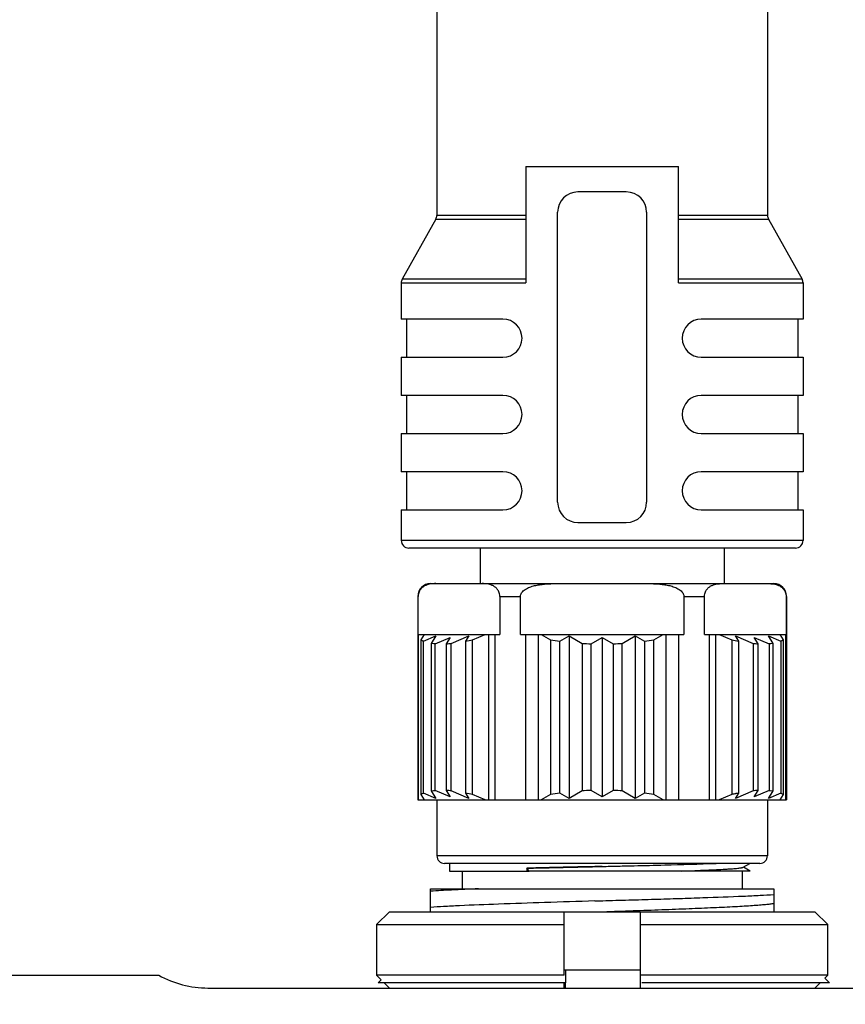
# Model space of a CAD drawing. Header units: millimetres. Extents: x -67 to 93, y 91 to 271.
# Tile 11 of 17: x 26 to 34, y 184 to 194. Entities that reach past the tile are written whole.
import ezdxf

# ---------------------------------------------------------------- set-up
doc = ezdxf.new("R2010")
doc.units = ezdxf.units.MM
doc.header["$LTSCALE"] = 65.395
doc.header["$PDMODE"] = 3
doc.header["$PDSIZE"] = 8
doc.layers.get('0').update_dxf_attribs({"linetype": 'CONTINUOUS'})
doc.layers.get('Defpoints').update_dxf_attribs({"linetype": 'CONTINUOUS'})
doc.layers.add('00_COMPONENTS', color=7, linetype='CONTINUOUS')
doc.layers.add('51__DRAFT_DIMS', color=7, linetype='CONTINUOUS')
doc.styles.get("Standard").update_dxf_attribs({"font": '兰亭黑 GBK.TTF', "height": 2.5})
doc.dimstyles.new('DIMSTYLE_1', dxfattribs={"dimtxt": 8, "dimasz": 2, "dimexe": 2.5, "dimexo": 0.5, "dimgap": 0.75, "dimtad": 1, "dimlfac": 4, "dimdsep": 46, "dimtxsty": 'STANDARD', "dimblk": '_FILLED', "dimblk1": '_FILLED', "dimblk2": '_FILLED', "dimcen": 0.09, "dimclrd": 8, "dimclre": 8, "dimclrt": 256, "dimazin": 2, "dimtp": 0.3, "dimtm": 0.3, "dimtfac": 1, "dimtofl": 0, "dimtmove": 0, "dimatfit": 3, "dimldrblk": '_FILLED', "dimfxl": 1, "dimtolj": 1, "dimarcsym": 0})

# ---------------------------------------------------------------- blocks, each defined once
blk = doc.blocks.new('_FILLED')
at = {"color": 0, "linetype": 'ByBlock'}
blk.add_solid([(0, 0), (-1, 0.1667), (-1, -0.1667)], dxfattribs=at)
blk = doc.blocks.new('*D13')
at = {"layer": '51__DRAFT_DIMS', "color": 8, "lineweight": -2}
for p, q in [((4.7147, 181.2889), (4.7147, 207.0707)), ((64.7147, 178.3703), (64.7147, 207.0707)), ((6.7147, 204.5707), (62.7147, 204.5707))]:
    blk.add_line(p, q, dxfattribs=at)
at = {"layer": 'Defpoints', "color": 0}
for p in [(64.7147, 204.5707), (4.7147, 180.7889), (64.7147, 177.8703)]:
    blk.add_point(p, dxfattribs=at)
at = {"layer": '51__DRAFT_DIMS', "color": 8, "linetype": 'ByBlock', "lineweight": -2, "xscale": 2, "yscale": 2, "zscale": 2, "rotation": 180}
blk.add_blockref('_FILLED', (4.7147, 204.5707), dxfattribs=at)
at = {"layer": '51__DRAFT_DIMS', "color": 8, "linetype": 'ByBlock', "lineweight": -2, "xscale": 2, "yscale": 2, "zscale": 2}
blk.add_blockref('_FILLED', (64.7147, 204.5707), dxfattribs=at)
at = {"layer": '51__DRAFT_DIMS', "insert": (14.4764, 208.654), "char_height": 2.5, "attachment_point": 2, "line_spacing_factor": 0.9}
blk.add_mtext('\\A1;240', dxfattribs=at)
blk = doc.blocks.new('*D19')
at = {"layer": '51__DRAFT_DIMS', "color": 8, "lineweight": -2}
for p, q in [((23.6522, 183.4953), (23.6522, 201.8785)), ((45.6522, 183.4953), (45.6522, 201.8785)), ((23.6522, 199.3785), (11.2661, 199.3785)), ((25.6522, 199.3785), (43.6522, 199.3785))]:
    blk.add_line(p, q, dxfattribs=at)
at = {"layer": 'Defpoints', "color": 0}
for p in [(45.6522, 199.3785), (23.6522, 182.9953), (45.6522, 182.9953)]:
    blk.add_point(p, dxfattribs=at)
at = {"layer": '51__DRAFT_DIMS', "color": 8, "linetype": 'ByBlock', "lineweight": -2, "xscale": 2, "yscale": 2, "zscale": 2, "rotation": 180}
blk.add_blockref('_FILLED', (23.6522, 199.3785), dxfattribs=at)
at = {"layer": '51__DRAFT_DIMS', "color": 8, "linetype": 'ByBlock', "lineweight": -2, "xscale": 2, "yscale": 2, "zscale": 2}
blk.add_blockref('_FILLED', (45.6522, 199.3785), dxfattribs=at)
at = {"layer": '51__DRAFT_DIMS', "insert": (13.9336, 203.4618), "char_height": 2.5, "attachment_point": 2, "line_spacing_factor": 0.9}
blk.add_mtext('\\A1;88', dxfattribs=at)
blk = doc.blocks.new('*D31')
at = {"color": 8, "lineweight": -2}
for p, q in [((47.3408, 196.2453), (47.3408, 218.1406)), ((33.324, 196.2453), (49.8408, 196.2453)), ((47.3408, 194.2453), (47.3408, 186.3703)), ((33.324, 184.3703), (49.8408, 184.3703))]:
    blk.add_line(p, q, dxfattribs=at)
at = {"layer": 'Defpoints', "color": 0}
for p in [(32.824, 196.2453), (32.824, 184.3703), (47.3408, 184.3703)]:
    blk.add_point(p, dxfattribs=at)
at = {"color": 8, "linetype": 'ByBlock', "lineweight": -2, "xscale": 2, "yscale": 2, "zscale": 2}
for p, rotation in [((47.3408, 196.2453), 90), ((47.3408, 184.3703), 270)]:
    blk.add_blockref('_FILLED', p, dxfattribs=dict(at, rotation=rotation))
at = {"insert": (45.2426, 213.922), "char_height": 2.5, "attachment_point": 5, "rotation": 90}
blk.add_mtext('\\A1;47.5', dxfattribs=at)

msp = doc.modelspace()

# ---------------------------------------------------------------- linework, layer by layer
at = {"layer": '00_COMPONENTS'}
for p, q in [((30.2615, 195.2203), (30.2615, 191.9649)), ((33.5115, 195.2203), (33.5115, 191.9649)), ((31.1365, 192.4453), (31.1365, 191.3008)), ((31.1365, 192.4453), (32.6365, 192.4453)), ((32.6365, 191.3008), (32.6365, 192.4453)), ((32.124, 192.1953), (31.649, 192.1953)), ((30.2519, 191.9283), (29.9211, 191.3374)), ((30.2519, 191.9283), (31.1365, 191.9283)), ((31.1365, 191.9649), (30.2615, 191.9649)), ((31.449, 189.1453), (31.449, 191.9953)), ((32.324, 191.9953), (32.324, 189.1453)), ((33.5115, 191.9649), (32.6365, 191.9649)), ((32.6365, 191.9283), (33.5211, 191.9283)), ((33.5211, 191.9283), (33.8519, 191.3374)), ((29.9115, 191.3008), (29.9115, 190.9453)), ((29.9115, 191.3008), (31.1365, 191.3008)), ((31.1365, 191.3374), (29.9211, 191.3374)), ((33.8519, 191.3374), (32.6365, 191.3374)), ((32.6365, 191.3008), (33.8615, 191.3008)), ((33.8615, 191.3008), (33.8615, 190.9453)), ((30.9115, 190.9453), (29.9115, 190.9453)), ((29.9615, 190.9453), (29.9615, 190.5703)), ((33.8615, 190.9453), (32.8615, 190.9453)), ((33.8115, 190.9453), (33.8115, 190.5703)), ((29.9115, 190.5703), (29.9115, 190.1953)), ((29.9115, 190.5703), (30.9115, 190.5703)), ((32.8615, 190.5703), (33.8615, 190.5703)), ((33.8615, 190.5703), (33.8615, 190.1953)), ((30.9115, 190.1953), (29.9115, 190.1953)), ((29.9615, 190.1953), (29.9615, 189.8203)), ((33.8615, 190.1953), (32.8615, 190.1953)), ((33.8115, 190.1953), (33.8115, 189.8203)), ((29.9115, 189.8203), (29.9115, 189.4453)), ((29.9115, 189.8203), (30.9115, 189.8203)), ((32.8615, 189.8203), (33.8615, 189.8203)), ((33.8615, 189.8203), (33.8615, 189.4453)), ((30.9115, 189.4453), (29.9115, 189.4453)), ((29.9615, 189.4453), (29.9615, 189.0703)), ((33.8615, 189.4453), (32.8615, 189.4453)), ((33.8115, 189.4453), (33.8115, 189.0703)), ((29.9115, 189.0703), (29.9115, 188.7703)), ((29.9115, 189.0703), (30.9115, 189.0703)), ((32.8615, 189.0703), (33.8615, 189.0703)), ((33.8615, 189.0703), (33.8615, 188.7703)), ((31.649, 188.9453), (32.124, 188.9453)), ((33.8615, 188.7703), (29.9115, 188.7703)), ((33.7865, 188.6953), (29.9865, 188.6953)), ((30.6865, 188.6953), (30.6865, 188.3453)), ((33.0865, 188.6953), (33.0865, 188.3453)), ((30.199, 188.3453), (33.5213, 188.3453)), ((33.5213, 188.3453), (33.574, 188.3453)), ((30.074, 188.2203), (30.074, 186.2203)), ((30.074, 188.2203), (30.0778, 188.2203)), ((30.0778, 187.8453), (30.0778, 188.2203)), ((30.8806, 188.2203), (30.8806, 187.8453)), ((30.8806, 188.2203), (31.0837, 188.2203)), ((31.0837, 187.8453), (31.0837, 188.2203)), ((32.6893, 188.2203), (32.6893, 187.8453)), ((32.6893, 188.2203), (32.8924, 188.2203)), ((32.8924, 187.8453), (32.8924, 188.2203)), ((33.6952, 188.2203), (33.6952, 187.8453)), ((33.6952, 188.2203), (33.699, 188.2203)), ((33.699, 188.2203), (33.699, 186.2203)), ((30.0778, 187.8453), (30.8806, 187.8453)), ((30.0825, 186.2203), (30.0825, 187.8453)), ((30.136, 187.8453), (30.1029, 187.7931)), ((30.1029, 187.7931), (30.1029, 186.2726)), ((30.1287, 187.779), (30.2519, 187.831)), ((30.1287, 186.2867), (30.1287, 187.779)), ((30.2519, 187.831), (30.2054, 187.7577)), ((30.2054, 187.7577), (30.2054, 186.308)), ((30.2433, 187.7534), (30.3928, 187.8166)), ((30.3928, 187.8166), (30.3527, 187.7534)), ((30.4034, 187.7577), (30.5769, 187.831)), ((30.4034, 186.308), (30.4034, 187.7577)), ((30.5769, 187.831), (30.5439, 187.779)), ((30.5439, 187.779), (30.5439, 186.2867)), ((30.6121, 187.7931), (30.7358, 187.8453)), ((30.6121, 186.2726), (30.6121, 187.7931)), ((30.7699, 187.8453), (30.7699, 186.2203)), ((30.8326, 187.8453), (30.8326, 186.2203)), ((31.0837, 187.8453), (32.6893, 187.8453)), ((31.1364, 186.2203), (31.1364, 187.8453)), ((31.2617, 186.2203), (31.2617, 187.8453)), ((31.2867, 187.8453), (31.3772, 187.7931)), ((31.3772, 187.7931), (31.3772, 186.2726)), ((31.4713, 187.779), (31.5615, 187.831)), ((31.4713, 186.2867), (31.4713, 187.779)), ((31.5615, 187.831), (31.5615, 186.2347)), ((31.5615, 187.831), (31.6885, 187.7577)), ((31.6885, 187.7577), (31.6885, 186.308)), ((31.777, 187.7534), (31.8865, 187.8166)), ((31.8865, 187.8166), (31.8865, 186.2491)), ((31.8865, 187.8166), (31.9959, 187.7534)), ((32.0845, 187.7577), (32.2115, 187.831)), ((32.0845, 186.308), (32.0845, 187.7577)), ((32.2115, 187.831), (32.2115, 186.2347)), ((32.2115, 187.831), (32.3017, 187.779)), ((32.3017, 187.779), (32.3017, 186.2867)), ((32.3958, 187.7931), (32.4863, 187.8453)), ((32.3958, 186.2726), (32.3958, 187.7931)), ((32.5113, 187.8453), (32.5113, 186.2203)), ((32.6366, 187.8453), (32.6366, 186.2203)), ((32.8924, 187.8453), (33.6952, 187.8453)), ((32.9404, 186.2203), (32.9404, 187.8453)), ((33.003, 186.2203), (33.003, 187.8453)), ((33.0372, 187.8453), (33.1608, 187.7931)), ((33.1608, 187.7931), (33.1608, 186.2726)), ((33.2291, 187.779), (33.1961, 187.831)), ((33.1961, 187.831), (33.3696, 187.7577)), ((33.2291, 186.2867), (33.2291, 187.779)), ((33.3696, 187.7577), (33.3696, 186.308)), ((33.4203, 187.7534), (33.3802, 187.8166)), ((33.3802, 187.8166), (33.5297, 187.7534)), ((33.5675, 187.7577), (33.5211, 187.831)), ((33.5211, 187.831), (33.6443, 187.779)), ((33.5675, 186.308), (33.5675, 187.7577)), ((33.6701, 187.7931), (33.637, 187.8453)), ((33.6443, 187.779), (33.6443, 186.2867)), ((33.6701, 186.2726), (33.6701, 187.7931)), ((33.6905, 187.8453), (33.6905, 186.2203)), ((30.2433, 186.3123), (30.2433, 187.7534)), ((30.3527, 187.7534), (30.3527, 186.3123)), ((31.777, 186.3123), (31.777, 187.7534)), ((31.9959, 187.7534), (31.9959, 186.3123)), ((33.4203, 186.3123), (33.4203, 187.7534)), ((33.5297, 187.7534), (33.5297, 186.3123)), ((30.2054, 186.308), (30.2519, 186.2347)), ((30.3928, 186.2491), (30.2433, 186.3123)), ((30.3527, 186.3123), (30.3928, 186.2491)), ((30.5769, 186.2347), (30.4034, 186.308)), ((31.6885, 186.308), (31.5615, 186.2347)), ((31.8865, 186.2491), (31.777, 186.3123)), ((31.9959, 186.3123), (31.8865, 186.2491)), ((32.2115, 186.2347), (32.0845, 186.308)), ((33.3696, 186.308), (33.1961, 186.2347)), ((33.5297, 186.3123), (33.3802, 186.2491)), ((33.3802, 186.2491), (33.4203, 186.3123)), ((33.5211, 186.2347), (33.5675, 186.308)), ((30.074, 186.2203), (33.699, 186.2203)), ((30.1029, 186.2726), (30.136, 186.2203)), ((30.2519, 186.2347), (30.1287, 186.2867)), ((30.2615, 186.2203), (30.2615, 185.6703)), ((30.5439, 186.2867), (30.5769, 186.2347)), ((30.7358, 186.2203), (30.6121, 186.2726)), ((31.3772, 186.2726), (31.2867, 186.2203)), ((31.5615, 186.2347), (31.4713, 186.2867)), ((32.3017, 186.2867), (32.2115, 186.2347)), ((32.4863, 186.2203), (32.3958, 186.2726)), ((33.1608, 186.2726), (33.0372, 186.2203)), ((33.1961, 186.2347), (33.2291, 186.2867)), ((33.199, 186.2808), (33.1992, 186.2808)), ((33.5115, 186.2203), (33.5115, 185.6703)), ((33.6443, 186.2867), (33.5211, 186.2347)), ((33.637, 186.2203), (33.6701, 186.2726)), ((33.5115, 185.6703), (30.2615, 185.6703)), ((33.4365, 185.5953), (30.3365, 185.5953)), ((30.3865, 185.5953), (30.3865, 185.5203)), ((31.1457, 185.5479), (31.1457, 185.5203)), ((31.1696, 185.5203), (31.1457, 185.5479)), ((33.2719, 185.5571), (33.3381, 185.5953)), ((33.3425, 185.5203), (33.2754, 185.5591)), ((30.3865, 185.5203), (31.1457, 185.5203)), ((30.5115, 185.5203), (30.5115, 185.3453)), ((31.1457, 185.5203), (31.1696, 185.5203)), ((33.3425, 185.5203), (31.1696, 185.5203)), ((33.2615, 185.5203), (33.2615, 185.3453)), ((30.199, 185.1631), (30.199, 185.3453)), ((30.199, 185.3453), (33.574, 185.3453)), ((33.574, 185.3453), (33.574, 185.1203)), ((30.199, 185.1631), (30.199, 185.1624)), ((30.199, 185.1203), (30.199, 185.1624)), ((31.8133, 185.226), (31.8865, 185.2283)), ((31.8865, 185.2283), (31.8916, 185.2285)), ((29.7948, 185.1203), (29.668, 184.9953)), ((29.7948, 185.1203), (33.9781, 185.1203)), ((31.5115, 184.4953), (31.5115, 185.1203)), ((32.2615, 185.1203), (32.2615, 184.3703)), ((34.105, 184.9953), (33.9781, 185.1203)), ((29.668, 184.9953), (29.668, 184.4953)), ((29.668, 184.9953), (31.5115, 184.9953)), ((32.2615, 184.9953), (34.105, 184.9953)), ((34.105, 184.4953), (34.105, 184.9953)), ((25.5272, 184.4953), (27.5272, 184.4953)), ((31.5115, 184.4953), (29.668, 184.4953)), ((29.668, 184.4953), (29.7139, 184.4501)), ((32.2615, 184.5453), (31.5115, 184.5453)), ((31.5272, 184.5453), (31.5272, 184.4203)), ((34.105, 184.4953), (32.2615, 184.4953)), ((34.0748, 184.4656), (34.105, 184.4953)), ((28.0114, 184.3703), (41.2931, 184.3703)), ((29.6837, 184.4203), (29.7139, 184.4501)), ((31.5272, 184.4203), (29.6837, 184.4203)), ((29.7441, 184.4203), (29.7948, 184.3703)), ((31.5115, 184.3703), (31.5115, 184.4203)), ((31.5272, 184.3703), (31.5272, 184.4203)), ((34.1208, 184.4203), (32.2772, 184.4203)), ((33.9781, 184.3703), (34.0289, 184.4203)), ((34.0748, 184.4656), (34.1208, 184.4203))]:
    msp.add_line(p, q, dxfattribs=at)
for centre, radius, start, end in [((31.649, 191.9953), 0.2, 90, 180), ((32.124, 191.9953), 0.2, 0, 90), ((30.1865, 191.9649), 0.075, 330.75118, 0), ((33.5865, 191.9649), 0.075, 180, 209.24882), ((29.9865, 191.3008), 0.075, 150.75118, 180), ((33.7865, 191.3008), 0.075, 0, 29.24882), ((30.9115, 190.7578), 0.1875, 270, 90), ((32.8615, 190.7578), 0.1875, 90, 270), ((30.9115, 190.0078), 0.1875, 270, 90), ((32.8615, 190.0078), 0.1875, 90, 270), ((30.9115, 189.2578), 0.1875, 270, 90), ((32.8615, 189.2578), 0.1875, 90, 270), ((31.649, 189.1453), 0.2, 180, 270), ((32.124, 189.1453), 0.2, 270, 0), ((29.9865, 188.7703), 0.075, 180, 270), ((33.7865, 188.7703), 0.075, 270, 0), ((30.199, 188.2203), 0.125, 90, 180), ((33.574, 188.2203), 0.125, 0, 90), ((30.2754, 188.9686), 1.2176, 273.64132, 276.03613), ((30.0961, 190.1141), 2.3777, 280.85598, 282.53494), ((31.8682, 190.7431), 2.9906, 260.5513, 262.3741), ((31.8859, 190.9143), 3.1628, 266.42138, 268.02724), ((31.8873, 190.9096), 3.1581, 271.97156, 273.57982), ((31.907, 190.7286), 2.9759, 277.62142, 279.45318), ((33.6629, 190.0464), 2.3086, 257.43991, 259.16917), ((33.4939, 188.9251), 1.174, 263.9194, 266.40315), ((30.2791, 185.1406), 1.174, 83.91938, 86.40317), ((31.8857, 183.156), 3.1581, 91.97157, 93.57981), ((31.8871, 183.1514), 3.1627, 86.42136, 88.02726), ((33.4976, 185.0971), 1.2176, 93.64133, 96.03612), ((30.1101, 184.0194), 2.3084, 77.43986, 79.16922), ((31.866, 183.3369), 2.9761, 97.62147, 99.45312), ((31.9048, 183.3228), 2.9904, 80.55125, 82.37416), ((33.6939, 183.8735), 2.4576, 101.61564, 102.52628), ((33.6507, 184.0818), 2.2449, 100.82572, 101.60249), ((30.3365, 185.6703), 0.075, 180, 270), ((33.4365, 185.6703), 0.075, 270, 0), ((28.0114, 185.3703), 1, 241.04498, 270)]:
    msp.add_arc(centre, radius, start, end, dxfattribs=at)
for points, knots in [([(30.2517, 188.3453), (30.2352, 188.3453), (30.2016, 188.3438), (30.16, 188.3325), (30.128, 188.3154), (30.1043, 188.2948), (30.0881, 188.2698), (30.0795, 188.2438), (30.0778, 188.2284), (30.0778, 188.2203)], [0, 0, 0, 0, 0.206885, 0.419368, 0.532832, 0.658534, 0.808546, 0.899082, 1, 1, 1, 1]), ([(30.8806, 188.2203), (30.8806, 188.2284), (30.8789, 188.2438), (30.8703, 188.2698), (30.8541, 188.2948), (30.8304, 188.3154), (30.7984, 188.3325), (30.7568, 188.3438), (30.7232, 188.3453), (30.7067, 188.3453)], [0, 0, 0, 0, 0.100945, 0.191495, 0.341449, 0.467098, 0.580609, 0.79312, 1, 1, 1, 1]), ([(31.0837, 188.2203), (31.0837, 188.2245), (31.0846, 188.2328), (31.0899, 188.2485), (31.1019, 188.2657), (31.1204, 188.2823), (31.1413, 188.2956), (31.1636, 188.3064), (31.1945, 188.3182), (31.2344, 188.3288), (31.2833, 188.3372), (31.3325, 188.3423), (31.382, 188.3449), (31.415, 188.3453), (31.4315, 188.3453)], [0, 0, 0, 0, 0.031262, 0.062531, 0.124897, 0.187369, 0.249871, 0.312383, 0.3749, 0.49989, 0.624906, 0.749934, 0.874966, 1, 1, 1, 1]), ([(32.3415, 188.3453), (32.358, 188.3453), (32.391, 188.3449), (32.4405, 188.3423), (32.4897, 188.3372), (32.5385, 188.3288), (32.5785, 188.3182), (32.6094, 188.3064), (32.6317, 188.2956), (32.6526, 188.2823), (32.6711, 188.2657), (32.6831, 188.2485), (32.6884, 188.2328), (32.6893, 188.2245), (32.6893, 188.2203)], [0, 0, 0, 0, 0.125034, 0.250066, 0.375093, 0.50011, 0.6251, 0.687617, 0.750129, 0.812632, 0.875105, 0.93747, 0.96874, 1, 1, 1, 1]), ([(32.8924, 188.2203), (32.8924, 188.2284), (32.894, 188.2438), (32.9026, 188.2698), (32.9189, 188.2948), (32.9426, 188.3153), (32.9745, 188.3326), (33.0162, 188.3435), (33.0498, 188.3453), (33.0663, 188.3453)], [0, 0, 0, 0, 0.100957, 0.191552, 0.34149, 0.46705, 0.580662, 0.793053, 1, 1, 1, 1]), ([(33.5213, 188.3453), (33.5378, 188.3453), (33.5714, 188.3435), (33.6131, 188.3326), (33.645, 188.3153), (33.6687, 188.2948), (33.6849, 188.2698), (33.6935, 188.2438), (33.6952, 188.2284), (33.6952, 188.2203)], [0, 0, 0, 0, 0.206944, 0.41933, 0.532923, 0.658498, 0.808474, 0.899064, 1, 1, 1, 1]), ([(30.1287, 187.779), (30.1264, 187.78), (30.1175, 187.7842), (30.1089, 187.7891), (30.1029, 187.7931)], [0, 0, 0, 0, 0.260139, 1, 1, 1, 1]), ([(30.2433, 187.7534), (30.24, 187.7537), (30.2273, 187.7547), (30.2147, 187.7563), (30.2054, 187.7577)], [0, 0, 0, 0, 0.258992, 1, 1, 1, 1]), ([(33.5675, 187.7577), (33.5645, 187.7572), (33.552, 187.7554), (33.5393, 187.7541), (33.5297, 187.7534)], [0, 0, 0, 0, 0.241099, 1, 1, 1, 1]), ([(33.6701, 187.7931), (33.6681, 187.7918), (33.6598, 187.7865), (33.6511, 187.782), (33.6443, 187.779)], [0, 0, 0, 0, 0.240469, 1, 1, 1, 1]), ([(30.2054, 186.308), (30.2085, 186.3085), (30.221, 186.3103), (30.2337, 186.3115), (30.2433, 186.3123)], [0, 0, 0, 0, 0.241099, 1, 1, 1, 1]), ([(33.5297, 186.3123), (33.533, 186.312), (33.5456, 186.3109), (33.5582, 186.3094), (33.5675, 186.308)], [0, 0, 0, 0, 0.258992, 1, 1, 1, 1]), ([(30.1029, 186.2726), (30.1048, 186.2739), (30.1131, 186.2792), (30.1219, 186.2837), (30.1287, 186.2867)], [0, 0, 0, 0, 0.24047, 1, 1, 1, 1]), ([(33.6443, 186.2867), (33.6466, 186.2857), (33.6555, 186.2815), (33.6641, 186.2766), (33.6701, 186.2726)], [0, 0, 0, 0, 0.260139, 1, 1, 1, 1]), ([(31.8865, 185.5651), (31.8221, 185.5637), (31.6944, 185.5612), (31.4475, 185.5554), (31.2649, 185.551), (31.1457, 185.5479)], [0, 0, 0, 0, 0.260741, 0.517143, 1, 1, 1, 1]), ([(31.1457, 185.5479), (31.2037, 185.5494), (31.323, 185.5522), (31.57, 185.5573), (31.7589, 185.5614), (31.8865, 185.5644)], [0, 0, 0, 0, 0.235122, 0.483047, 1, 1, 1, 1]), ([(31.8865, 185.5654), (31.9129, 185.5659), (31.9655, 185.5671), (32.0703, 185.5695), (32.2488, 185.5736), (32.5699, 185.5815), (32.8389, 185.589), (33.0077, 185.5953)], [0, 0, 0, 0, 0.070554, 0.140911, 0.280257, 0.548082, 1, 1, 1, 1]), ([(32.6708, 185.5203), (32.7128, 185.5218), (32.7929, 185.5247), (32.9064, 185.5293), (33.0066, 185.5338), (33.0809, 185.5377), (33.1327, 185.5409), (33.1655, 185.5432), (33.1941, 185.5454), (33.2183, 185.5477), (33.2381, 185.5499), (33.2534, 185.5521), (33.2634, 185.5541), (33.2691, 185.5558), (33.2711, 185.5566), (33.2719, 185.5571)], [0, 0, 0, 0, 0.209192, 0.398602, 0.565603, 0.707899, 0.769254, 0.823818, 0.871396, 0.911793, 0.944874, 0.970576, 0.988903, 0.995335, 1, 1, 1, 1]), ([(30.6702, 185.3453), (30.5819, 185.3418), (30.4248, 185.3349), (30.2677, 185.3263), (30.199, 185.3216)], [0, 0, 0, 0, 0.562075, 1, 1, 1, 1]), ([(31.8916, 185.2285), (31.9777, 185.231), (32.1481, 185.2359), (32.3999, 185.2432), (32.6421, 185.2505), (32.9333, 185.2603), (33.1976, 185.2698), (33.4301, 185.2811), (33.5292, 185.2867), (33.574, 185.2897)], [0, 0, 0, 0, 0.153417, 0.303933, 0.448757, 0.585206, 0.823066, 0.92008, 1, 1, 1, 1]), ([(31.8133, 185.226), (31.6492, 185.2209), (31.334, 185.2109), (30.8911, 185.1958), (30.5603, 185.1827), (30.3374, 185.1717), (30.2421, 185.1661), (30.199, 185.1631)], [0, 0, 0, 0, 0.3049, 0.585612, 0.822759, 0.919737, 1, 1, 1, 1]), ([(31.8971, 185.1203), (31.9947, 185.1238), (32.1871, 185.1306), (32.4685, 185.1406), (32.733, 185.1507), (32.9727, 185.1608), (33.1537, 185.1695), (33.2808, 185.1766), (33.3613, 185.1817), (33.4309, 185.1868), (33.4892, 185.1918), (33.5356, 185.1968), (33.5626, 185.2005), (33.574, 185.2026)], [0, 0, 0, 0, 0.174514, 0.343871, 0.503013, 0.647364, 0.772513, 0.826715, 0.874849, 0.916556, 0.951476, 0.97931, 1, 1, 1, 1])]:
    msp.add_open_spline(points, degree=3, knots=knots, dxfattribs=at)

# ---------------------------------------------------------------- dimensions: what is measured, and where the dimension line sits
dim = msp.add_linear_dim(base=(47.3408, 184.3703), p1=(32.824, 196.2453), p2=(32.824, 184.3703), angle=90, dimstyle='DIMSTYLE_1', override={"dimtxsty": 'STANDARD'})
dim.commit()
dim.dimension.update_dxf_attribs({"geometry": '*D31', "text_midpoint": (47.3408, 213.922), "dimtype": 160})
at = {"layer": '51__DRAFT_DIMS'}
for base, p1, p2, picture, middle in [((64.7147, 204.5707), (4.7147, 180.7889), (64.7147, 177.8703), '*D13', (14.4764, 204.5707)), ((45.6522, 199.3785), (23.6522, 182.9953), (45.6522, 182.9953), '*D19', (13.9336, 199.3785))]:
    dim = msp.add_linear_dim(base=base, p1=p1, p2=p2, dimstyle='DIMSTYLE_1', override={"dimtxsty": 'STANDARD'}, dxfattribs=at)
    dim.commit()
    dim.dimension.update_dxf_attribs({"geometry": picture, "text_midpoint": middle, "dimtype": 160})

doc.saveas('drawing.dxf')
